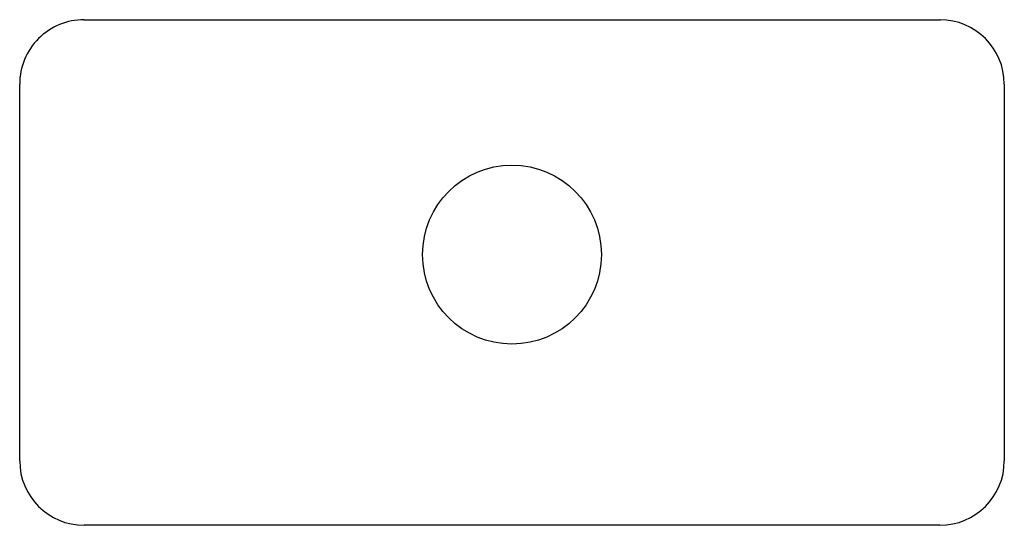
# Model space of a CAD drawing. Header units: millimetres. Extents: x 4100.549 to 4100.825, y 2277.563 to 2277.704.
import ezdxf

# ---------------------------------------------------------------- set-up
doc = ezdxf.new("R2010")
doc.units = ezdxf.units.MM
doc.layers.add('SANINDUSA', color=3, linetype='Continuous')

msp = doc.modelspace()

# ---------------------------------------------------------------- linework, layer by layer
at = {"layer": 'SANINDUSA'}
for p, q in [((4100.56724, 2277.70387), (4100.56735, 2277.70387)), ((4100.56735, 2277.70387), (4100.80657, 2277.70387)), ((4100.80657, 2277.70387), (4100.80669, 2277.70387)), ((4100.54935, 2277.58063), (4100.54935, 2277.68587)), ((4100.82457, 2277.68587), (4100.82457, 2277.58063)), ((4100.80657, 2277.56263), (4100.56735, 2277.56263))]:
    msp.add_line(p, q, dxfattribs=at)
msp.add_circle((4100.68696, 2277.63824), 0.025, dxfattribs=at)
for centre, major_axis, ratio, start_param, end_param in [((4100.56735, 2277.68587), (0.018, 0), 0.999994, 1.570796, 3.141593), ((4100.80657, 2277.68587), (0.018, 0), 0.999994, 0, 1.570796), ((4100.56735, 2277.58063), (0.01273, 0.01273), 0.999988, 2.356208, 3.926977), ((4100.80657, 2277.58063), (-0.01273, 0.01273), 0.999988, 2.356208, 3.926977)]:
    msp.add_ellipse(centre, major_axis=major_axis, ratio=ratio, start_param=start_param, end_param=end_param, dxfattribs=at)

doc.saveas('drawing.dxf')
